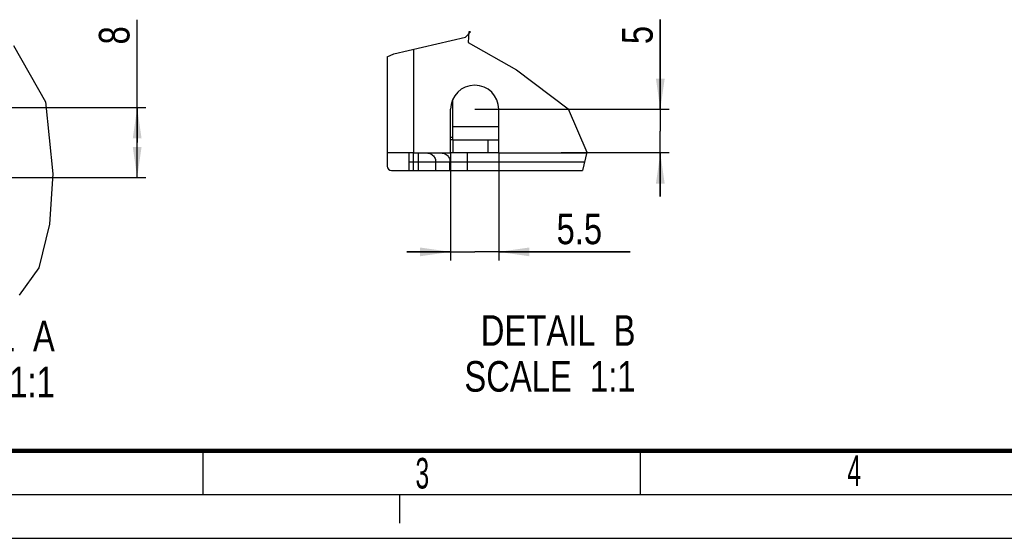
# Model space of a CAD drawing. Header units: millimetres. Extents: x 0 to 594, y 0 to 420.
# Tile 2 of 48: x 81 to 194, y 0 to 59. Entities that reach past the tile are written whole.
import ezdxf

# ---------------------------------------------------------------- set-up
doc = ezdxf.new("R2010")
doc.units = ezdxf.units.MM
doc.header["$LTSCALE"] = 32.67
doc.linetypes.add('DASHED', pattern=[0.2, 0.1, -0.1])
doc.layers.get('0').update_dxf_attribs({"linetype": 'CONTINUOUS'})
for name, color, linetype in [('02___PRT_ALL_AXES', 7, 'CONTINUOUS'), ('CHAMFERS', 7, 'CONTINUOUS'), ('ROUNDS', 7, 'CONTINUOUS')]:
    doc.layers.add(name, color=color, linetype=linetype)
doc.styles.get("Standard").update_dxf_attribs({"font": 'txt', "width": 0.8})
doc.styles.add('TEXTSTYLE_2', font='txt', dxfattribs={"width": 0.6})
doc.dimstyles.new('DIMSTYLE_5', dxfattribs={"dimtxt": 3.5, "dimasz": 3.5, "dimexe": 1, "dimexo": 0, "dimgap": 0.875, "dimtad": 1, "dimdsep": 46, "dimtxsty": 'STANDARD', "dimblk": '_FILLED', "dimblk1": '_FILLED', "dimblk2": '_FILLED', "dimcen": 0.09, "dimclrt": 5, "dimadec": 0, "dimazin": 0, "dimtp": 0.01, "dimtm": 0.01, "dimtfac": 1, "dimtofl": 0, "dimtmove": 0, "dimatfit": 3, "dimldrblk": '_FILLED', "dimfxl": 1, "dimtolj": 1, "dimarcsym": 0})

# ---------------------------------------------------------------- blocks, each defined once
blk = doc.blocks.new('_FILLED')
at = {"color": 0, "linetype": 'BYBLOCK'}
blk.add_solid([(0, 0), (-1, 0.143), (-1, -0.143)], dxfattribs=at)
blk = doc.blocks.new('*D13')
at = {"color": 2, "linetype": 'CONTINUOUS'}
for p, q in [((94.51, 45.27), (94.51, 59.3)), ((71.42, 49.27), (95.51, 49.27)), ((94.51, 49.27), (94.51, 45.27)), ((94.51, 41.27), (94.51, 45.27)), ((71.42, 41.27), (95.51, 41.27))]:
    blk.add_line(p, q, dxfattribs=at)
at = {"color": 2, "linetype": 'CONTINUOUS', "xscale": 3.5, "yscale": 3.5, "zscale": 3.5}
for p, rotation in [((94.51, 49.27), 90), ((94.51, 41.27), 270)]:
    blk.add_blockref('_FILLED', p, dxfattribs=dict(at, rotation=rotation))
at = {"color": 5, "linetype": 'CONTINUOUS', "insert": (90.13, 56.5), "char_height": 3.5, "width": 2.8, "attachment_point": 1, "rotation": 90, "line_spacing_factor": 0.9}
blk.add_mtext('8', dxfattribs=at)
blk = doc.blocks.new('*D15')
at = {"color": 2, "linetype": 'CONTINUOUS'}
for p, q in [((130.34, 44.09), (130.34, 31.77)), ((135.84, 44.09), (135.84, 31.77)), ((130.34, 32.77), (125.34, 32.77)), ((125.34, 32.77), (133.09, 32.77)), ((150.85, 32.77), (133.09, 32.77)), ((135.84, 32.77), (150.85, 32.77))]:
    blk.add_line(p, q, dxfattribs=at)
at = {"color": 2, "linetype": 'CONTINUOUS', "xscale": 3.5, "yscale": 3.5, "zscale": 3.5}
blk.add_blockref('_FILLED', (130.34, 32.77), dxfattribs=at)
at = {"color": 2, "linetype": 'CONTINUOUS', "xscale": 3.5, "yscale": 3.5, "zscale": 3.5, "rotation": 180}
blk.add_blockref('_FILLED', (135.84, 32.77), dxfattribs=at)
at = {"color": 5, "linetype": 'CONTINUOUS', "insert": (142.45, 37.15), "char_height": 3.5, "width": 8.4, "attachment_point": 1, "line_spacing_factor": 0.9}
blk.add_mtext('5.5', dxfattribs=at)
blk = doc.blocks.new('*D16')
at = {"color": 2, "linetype": 'CONTINUOUS'}
for p, q in [((154.31, 49.09), (154.31, 59.34)), ((154.31, 59.34), (154.31, 46.59)), ((133.09, 49.09), (155.31, 49.09)), ((154.31, 39.09), (154.31, 46.59)), ((155.31, 44.09), (142.99, 44.09)), ((154.31, 44.09), (154.31, 39.09))]:
    blk.add_line(p, q, dxfattribs=at)
at = {"color": 2, "linetype": 'CONTINUOUS', "xscale": 3.5, "yscale": 3.5, "zscale": 3.5}
for p, rotation in [((154.31, 49.09), 270), ((154.31, 44.09), 90)]:
    blk.add_blockref('_FILLED', p, dxfattribs=dict(at, rotation=rotation))
at = {"color": 5, "linetype": 'CONTINUOUS', "insert": (149.94, 56.54), "char_height": 3.5, "width": 2.8, "attachment_point": 1, "rotation": 90, "line_spacing_factor": 0.9}
blk.add_mtext('5', dxfattribs=at)

msp = doc.modelspace()

# ---------------------------------------------------------------- linework, layer by layer
at = {"color": 2, "linetype": 'CONTINUOUS'}
for p, q in [((132.0568, 57.3444), (132.6299, 57.9281)), ((132.4406, 57.9281), (132.3273, 56.7298)), ((132.5034, 57.9284), (132.4406, 57.9281)), ((132.6299, 57.9281), (132.5034, 57.9284)), ((80.3573, 56.3821), (84.0294, 49.9519)), ((123.8545, 55.4357), (132.0568, 57.3444)), ((132.3273, 56.7298), (137.8773, 53.601)), ((123.0897, 55.0939), (123.8545, 55.4357)), ((137.8773, 53.601), (143.7949, 49.1285)), ((84.0294, 49.9519), (84.8731, 41.6962)), ((143.7949, 49.1285), (145.901, 44.1661)), ((145.901, 44.1661), (145.4036, 42.0881)), ((84.8731, 41.6962), (84.4697, 35.937)), ((84.4697, 35.937), (83.2567, 30.9309)), ((83.2567, 30.9309), (81.0292, 27.7991)), ((15, 5), (589, 5))]:
    msp.add_line(p, q, dxfattribs=at)
at = {"color": 9, "linetype": 'CONTINUOUS'}
for p, q in [((126.0897, 55.9559), (126.0897, 44.0881)), ((135.8403, 47.0881), (130.5903, 47.0881))]:
    msp.add_line(p, q, dxfattribs=at)
at = {"color": 3, "linetype": 'CONTINUOUS'}
for p, q in [((123.0897, 55.0939), (123.0897, 44.0881)), ((126.0897, 44.0881), (123.0897, 44.0881)), ((130.5903, 44.0881), (130.3403, 44.0881))]:
    msp.add_line(p, q, dxfattribs=at)
at = {"color": 7, "linetype": 'CONTINUOUS'}
for p, q in [((130.5903, 45.5881), (130.5903, 50.1644)), ((130.5903, 45.5881), (130.3403, 45.5881)), ((125.5897, 42.0881), (125.5897, 44.0881)), ((102, 10), (102, 5)), ((152, 10), (152, 5)), ((0, 0), (594, 0))]:
    msp.add_line(p, q, dxfattribs=at)
at = {"color": 7, "linetype": 'DASHED'}
msp.add_line((124.5, 5), (124.5, 0), dxfattribs=at)
at = {"color": 7, "linetype": 'CONTINUOUS', "const_width": 0.5}
msp.add_lwpolyline([(584, 10), (20, 10)], dxfattribs=at)
at = {"layer": '02___PRT_ALL_AXES', "color": 3, "linetype": 'CONTINUOUS'}
for p, q in [((130.3403, 44.0881), (130.3403, 49.0881)), ((135.8403, 44.0881), (135.8403, 49.0881)), ((126.0897, 44.0881), (130.3403, 44.0881)), ((135.8403, 44.0881), (145.8823, 44.0881))]:
    msp.add_line(p, q, dxfattribs=at)
msp.add_arc((133.0903, 49.0881), 2.75, 0, 180, dxfattribs=at)
at = {"layer": 'CHAMFERS', "color": 7, "linetype": 'CONTINUOUS'}
for p, q in [((130.5903, 45.5881), (130.5903, 44.0881)), ((130.5903, 45.5881), (135.8403, 45.5881)), ((134.5903, 45.5881), (134.5903, 44.0881))]:
    msp.add_line(p, q, dxfattribs=at)
at = {"layer": 'CHAMFERS', "color": 3, "linetype": 'CONTINUOUS'}
msp.add_line((135.8403, 44.0881), (130.5903, 44.0881), dxfattribs=at)
at = {"layer": 'ROUNDS', "color": 9, "linetype": 'CONTINUOUS'}
for p, q in [((130.3403, 45.8769), (130.5903, 45.8769)), ((126.0897, 42.0881), (126.0897, 44.0881)), ((126.6243, 44.0881), (126.6243, 42.0881)), ((132.2657, 42.0881), (132.2657, 44.0881)), ((125.5897, 43.0881), (145.6429, 43.0881)), ((128.624, 43.0881), (128.624, 42.0881)), ((130.266, 42.0881), (130.266, 43.0881))]:
    msp.add_line(p, q, dxfattribs=at)
at = {"layer": 'ROUNDS', "color": 7, "linetype": 'CONTINUOUS'}
for p, q in [((123.0897, 44.0881), (123.0897, 42.5881)), ((123.5897, 42.0881), (145.4036, 42.0881))]:
    msp.add_line(p, q, dxfattribs=at)
at = {"layer": 'ROUNDS', "color": 9, "linetype": 'CONTINUOUS'}
for points in [[(127.6242, 44.0881), (127.7447, 44.0808), (127.8635, 44.059), (127.9787, 44.0231), (128.0888, 43.9735), (128.1922, 43.9111), (128.2872, 43.8366)], [(129.2662, 44.0881), (129.3867, 44.0808), (129.5055, 44.059), (129.6207, 44.0231), (129.7308, 43.9735), (129.8342, 43.9111), (129.9292, 43.8366), (130.0146, 43.7512), (130.089, 43.6561), (130.1515, 43.5528), (130.201, 43.4427), (130.237, 43.3274), (130.2587, 43.2086), (130.266, 43.0881)], [(128.2872, 43.8366), (128.3726, 43.7512), (128.447, 43.6561), (128.5095, 43.5528), (128.5591, 43.4427), (128.595, 43.3274), (128.6167, 43.2086), (128.624, 43.0881)]]:
    msp.add_lwpolyline(points, dxfattribs=at)
at = {"layer": 'ROUNDS', "color": 7, "linetype": 'CONTINUOUS'}
msp.add_arc((123.5897, 42.5881), 0.5, 180, 270, dxfattribs=at)

# ---------------------------------------------------------------- texts
at = {"color": 5, "linetype": 'CONTINUOUS', "char_height": 3.5, "width": 28, "attachment_point": 3, "line_spacing_factor": 0.9}
for s, insert in [('DETAIL  A\\PSCALE  1:1', (85.0933, 24.8895)), ('DETAIL  B\\PSCALE  1:1', (151.4757, 25.5268))]:
    msp.add_mtext(s, dxfattribs=dict(at, insert=insert))
at = {"color": 5, "linetype": 'CONTINUOUS', "char_height": 3.5, "width": 2.1, "attachment_point": 1, "line_spacing_factor": 0.9, "style": 'TEXTSTYLE_2'}
for s, insert in [('3', (126.3236, 9.1982)), ('4', (175.6867, 9.4913))]:
    msp.add_mtext(s, dxfattribs=dict(at, insert=insert))

# ---------------------------------------------------------------- dimensions: what is measured, and where the dimension line sits
at = {"color": 2, "linetype": 'CONTINUOUS'}
for base, p1, p2, angle, picture, middle in [((94.5098, 41.2672), (71.4204, 49.2672), (71.4204, 41.2672), 270, '*D13', (94.5098, 57.8961)), ((154.3142, 49.0881), (142.9899, 44.0881), (133.0903, 49.0881), 90, '*D16', (154.3142, 57.935))]:
    dim = msp.add_linear_dim(base=base, p1=p1, p2=p2, angle=angle, dimstyle='DIMSTYLE_5', dxfattribs=at)
    dim.commit()
    dim.dimension.update_dxf_attribs({"geometry": picture, "text_midpoint": middle, "dimtype": 160})
dim = msp.add_linear_dim(base=(135.8403, 32.7737), p1=(130.3403, 44.0881), p2=(135.8403, 44.0881), dimstyle='DIMSTYLE_5', dxfattribs=at)
dim.commit()
dim.dimension.update_dxf_attribs({"geometry": '*D15', "text_midpoint": (146.6529, 32.7737), "dimtype": 160})

doc.saveas('drawing.dxf')
